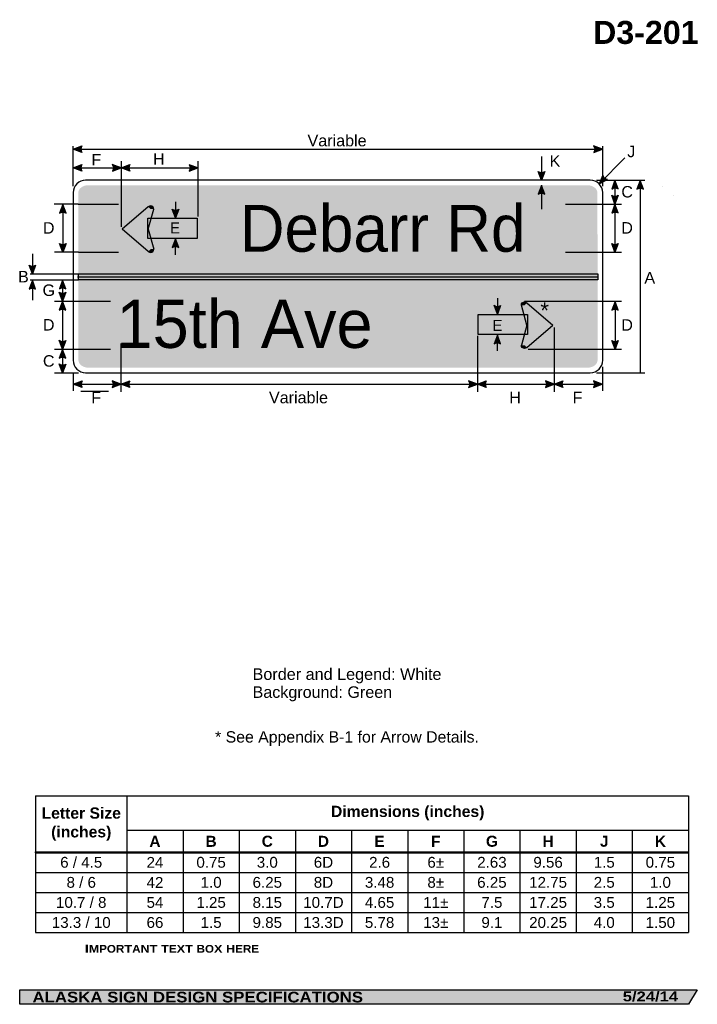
# Model space of a CAD drawing. Header units: feet. Extents: x 7 to 92, y 0 to 123.
import ezdxf
from ezdxf.enums import TextEntityAlignment as Align

# ---------------------------------------------------------------- set-up
doc = ezdxf.new("R2010")
doc.units = ezdxf.units.FT
doc.header["$MEASUREMENT"] = 0
doc.layers.add('Sign', color=7, linetype='Continuous')
doc.styles.add('ARIAL', font='arial.ttf')
doc.styles.add('ARIAL B', font='arialbd.ttf')
doc.styles.add('ARIAL BLACK B', font='ariblk.ttf')
doc.styles.add('ARIAL BLACK BI', font='ariblk.ttf')
doc.styles.add('FHWA SERIES D2000EX', font='txt')

# ---------------------------------------------------------------- blocks, each defined once
blk = doc.blocks.new('*T2')
at = {"color": 0, "linetype": 'ByBlock', "lineweight": -2, "transparency": 16777216}
for p, q in [((0, 0), (81.38048775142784, 0)), ((0, 0), (0, -17.038804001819)), ((11.38048775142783, 0), (11.38048775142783, -17.038804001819)), ((81.38048775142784, 0), (81.38048775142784, -17.038804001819)), ((11.38048775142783, -4.288804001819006), (81.38048775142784, -4.288804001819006)), ((18.38048775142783, -4.288804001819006), (18.38048775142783, -17.038804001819)), ((25.38048775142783, -4.288804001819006), (25.38048775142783, -17.038804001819)), ((32.38048775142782, -4.288804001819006), (32.38048775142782, -17.038804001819)), ((39.38048775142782, -4.288804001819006), (39.38048775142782, -17.038804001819)), ((46.38048775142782, -4.288804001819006), (46.38048775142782, -17.038804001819)), ((53.38048775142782, -4.288804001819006), (53.38048775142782, -17.038804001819)), ((60.38048775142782, -4.288804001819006), (60.38048775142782, -17.038804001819)), ((67.38048775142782, -4.288804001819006), (67.38048775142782, -17.038804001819)), ((74.38048775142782, -4.288804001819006), (74.38048775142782, -17.038804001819)), ((0, -7.038804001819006), (81.38048775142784, -7.038804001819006)), ((0, -9.538804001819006), (81.38048775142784, -9.538804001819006)), ((0, -12.03880400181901), (81.38048775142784, -12.03880400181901)), ((0, -14.538804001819), (81.38048775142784, -14.538804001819)), ((0, -17.038804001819), (81.38048775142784, -17.038804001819))]:
    blk.add_line(p, q, dxfattribs=at)
at = {"color": 18, "transparency": 16777216, "attachment_point": 5}
for s, insert, char_height, width, style in [('Dimensions (inches)', (46.38048775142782, -2.144402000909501), 1.399999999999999, 69.88, 'ARIAL B'), ('Letter Size (inches)', (5.690243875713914, -3.519402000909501), 1.399999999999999, 11.26048775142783, 'ARIAL B'), ('A', (14.88048775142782, -5.663804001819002), 1.375, 6.879999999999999, 'ARIAL B'), ('B', (21.88048775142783, -5.663804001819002), 1.375, 6.879999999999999, 'ARIAL B'), ('C', (28.88048775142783, -5.663804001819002), 1.375, 6.879999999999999, 'ARIAL B'), ('D', (35.88048775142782, -5.663804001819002), 1.375, 6.879999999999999, 'ARIAL B'), ('E', (42.88048775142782, -5.663804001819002), 1.375, 6.879999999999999, 'ARIAL B'), ('F', (49.88048775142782, -5.663804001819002), 1.375, 6.879999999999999, 'ARIAL B'), ('G', (56.88048775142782, -5.663804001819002), 1.375, 6.879999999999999, 'ARIAL B'), ('H', (63.88048775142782, -5.663804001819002), 1.375, 6.879999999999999, 'ARIAL B'), ('J', (70.88048775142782, -5.663804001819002), 1.375, 6.879999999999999, 'ARIAL B'), ('K', (77.88048775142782, -5.663804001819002), 1.375, 6.879999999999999, 'ARIAL B'), ('6 / 4.5', (5.690243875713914, -8.288804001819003), 1.35, 11.26048775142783, 'ARIAL'), ('6±', (49.88048775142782, -8.288804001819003), 1.35, 6.879999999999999, 'ARIAL'), ('24', (14.88048775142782, -8.288804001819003), 1.35, 6.879999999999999, 'ARIAL'), ('0.75', (21.88048775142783, -8.288804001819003), 1.35, 6.879999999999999, 'ARIAL'), ('3.0', (28.88048775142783, -8.288804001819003), 1.35, 6.879999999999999, 'ARIAL'), ('6D', (35.88048775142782, -8.288804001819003), 1.35, 6.879999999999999, 'ARIAL'), ('2.6', (42.88048775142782, -8.288804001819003), 1.35, 6.879999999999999, 'ARIAL'), ('2.63', (56.88048775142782, -8.288804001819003), 1.35, 6.879999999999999, 'ARIAL'), ('9.56', (63.88048775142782, -8.288804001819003), 1.35, 6.879999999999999, 'ARIAL'), ('1.5', (70.88048775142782, -8.288804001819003), 1.35, 6.879999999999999, 'ARIAL'), ('0.75', (77.88048775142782, -8.288804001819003), 1.35, 6.879999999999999, 'ARIAL'), ('8±', (49.88048775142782, -10.788804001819), 1.35, 6.879999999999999, 'ARIAL'), ('8 / 6', (5.690243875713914, -10.788804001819), 1.35, 11.26048775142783, 'ARIAL'), ('42', (14.88048775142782, -10.788804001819), 1.35, 6.879999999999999, 'ARIAL'), ('1.0', (21.88048775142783, -10.788804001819), 1.35, 6.879999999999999, 'ARIAL'), ('6.25', (28.88048775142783, -10.788804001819), 1.35, 6.879999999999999, 'ARIAL'), ('8D', (35.88048775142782, -10.788804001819), 1.35, 6.879999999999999, 'ARIAL'), ('3.48', (42.88048775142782, -10.788804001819), 1.35, 6.879999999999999, 'ARIAL'), ('6.25', (56.88048775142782, -10.788804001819), 1.35, 6.879999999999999, 'ARIAL'), ('12.75', (63.88048775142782, -10.788804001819), 1.35, 6.879999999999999, 'ARIAL'), ('2.5', (70.88048775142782, -10.788804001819), 1.35, 6.879999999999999, 'ARIAL'), ('1.0', (77.88048775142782, -10.788804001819), 1.35, 6.879999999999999, 'ARIAL'), ('10.7 / 8', (5.690243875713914, -13.28880400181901), 1.35, 11.26048775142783, 'ARIAL'), ('54', (14.88048775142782, -13.28880400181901), 1.35, 6.879999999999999, 'ARIAL'), ('1.25', (21.88048775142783, -13.28880400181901), 1.35, 6.879999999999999, 'ARIAL'), ('8.15', (28.88048775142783, -13.28880400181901), 1.35, 6.879999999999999, 'ARIAL'), ('10.7D', (35.88048775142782, -13.28880400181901), 1.35, 6.879999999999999, 'ARIAL'), ('4.65', (42.88048775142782, -13.28880400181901), 1.35, 6.879999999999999, 'ARIAL'), ('11±', (49.88048775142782, -13.28880400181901), 1.35, 6.879999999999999, 'ARIAL'), ('7.5', (56.88048775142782, -13.28880400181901), 1.35, 6.879999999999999, 'ARIAL'), ('17.25', (63.88048775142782, -13.28880400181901), 1.35, 6.879999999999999, 'ARIAL'), ('3.5', (70.88048775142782, -13.28880400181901), 1.35, 6.879999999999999, 'ARIAL'), ('1.25', (77.88048775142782, -13.28880400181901), 1.35, 6.879999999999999, 'ARIAL'), ('13.3 / 10', (5.690243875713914, -15.788804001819), 1.35, 11.26048775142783, 'ARIAL'), ('66', (14.88048775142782, -15.788804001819), 1.35, 6.879999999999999, 'ARIAL'), ('1.5', (21.88048775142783, -15.788804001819), 1.35, 6.879999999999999, 'ARIAL'), ('9.85', (28.88048775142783, -15.788804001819), 1.35, 6.879999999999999, 'ARIAL'), ('13.3D', (35.88048775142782, -15.788804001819), 1.35, 6.879999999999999, 'ARIAL'), ('5.78', (42.88048775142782, -15.788804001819), 1.35, 6.879999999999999, 'ARIAL'), ('13±', (49.88048775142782, -15.788804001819), 1.35, 6.879999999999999, 'ARIAL'), ('9.1', (56.88048775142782, -15.788804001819), 1.35, 6.879999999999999, 'ARIAL'), ('20.25', (63.88048775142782, -15.788804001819), 1.35, 6.879999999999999, 'ARIAL'), ('4.0', (70.88048775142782, -15.788804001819), 1.35, 6.879999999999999, 'ARIAL'), ('1.50', (77.88048775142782, -15.788804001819), 1.35, 6.879999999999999, 'ARIAL')]:
    blk.add_mtext(s, dxfattribs=dict(at, insert=insert, char_height=char_height, width=width, style=style))

msp = doc.modelspace()

# ---------------------------------------------------------------- hatches: boundary and pattern name
h = msp.add_hatch(color=256)
h.dxf.hatch_style = 1
edge = h.paths.add_edge_path()
edge.add_line((15.1339016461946, 106.5079067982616), (14.04537985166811, 106.9193714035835))
edge.add_line((14.04537985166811, 106.9193714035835), (15.14393417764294, 107.3258179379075))
edge.add_arc((15.7408656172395, 106.9094788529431), 0.7277811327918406, 145.1055563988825, 213.4889293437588)
h = msp.add_hatch(color=256)
h.dxf.hatch_style = 1
edge = h.paths.add_edge_path()
edge.add_line((78.93283787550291, 106.5079067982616), (80.0213596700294, 106.9193714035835))
edge.add_line((80.0213596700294, 106.9193714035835), (78.92280534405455, 107.3258179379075))
edge.add_arc((78.325873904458, 106.9094788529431), 0.7277811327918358, -33.48892934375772, 34.89444360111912, ccw=False)
h = msp.add_hatch(color=256)
h.dxf.hatch_style = 1
edge = h.paths.add_edge_path()
edge.add_line((15.1339016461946, 104.174573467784), (14.04537985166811, 104.5860380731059))
edge.add_line((14.04537985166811, 104.5860380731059), (15.14393417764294, 104.9924846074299))
edge.add_arc((15.74086561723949, 104.5761455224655), 0.7277811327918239, 145.1055563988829, 213.4889293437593)
h = msp.add_hatch(color=256)
h.dxf.hatch_style = 1
edge = h.paths.add_edge_path()
edge.add_line((18.93148370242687, 104.174573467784), (20.02000549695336, 104.5860380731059))
edge.add_line((20.02000549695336, 104.5860380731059), (18.92145117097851, 104.9924846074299))
edge.add_arc((18.32451973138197, 104.5761455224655), 0.7277811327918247, -33.488929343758, 34.89444360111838, ccw=False)
h = msp.add_hatch(color=256)
h.dxf.hatch_style = 1
edge = h.paths.add_edge_path()
edge.add_line((21.11113145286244, 104.1745734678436), (20.02260965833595, 104.5860380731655))
edge.add_line((20.02260965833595, 104.5860380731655), (21.12116398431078, 104.9924846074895))
edge.add_arc((21.71809542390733, 104.5761455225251), 0.7277811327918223, 145.1055563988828, 213.4889293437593)
h = msp.add_hatch(color=256)
h.dxf.hatch_style = 1
edge = h.paths.add_edge_path()
edge.add_line((28.49334240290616, 104.1729404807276), (29.58186419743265, 104.5844050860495))
edge.add_line((29.58186419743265, 104.5844050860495), (28.48330987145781, 104.9908516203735))
edge.add_arc((27.88637843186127, 104.5745125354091), 0.7277811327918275, -33.488929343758, 34.89444360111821, ccw=False)
h = msp.add_hatch(color=256)
h.dxf.hatch_style = 1
edge = h.paths.add_edge_path()
edge.add_line((72.82362197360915, 104.144820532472), (72.41324437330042, 103.0558884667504))
edge.add_line((72.41324437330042, 103.0558884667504), (72.00570122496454, 104.1540364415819))
edge.add_arc((72.42144411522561, 104.7513832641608), 0.7277811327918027, 235.1627615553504, 303.5461345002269)
h = msp.add_hatch(color=256)
h.dxf.hatch_style = 1
edge = h.paths.add_edge_path()
edge.add_line((80.06564063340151, 103.690243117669), (79.61510961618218, 102.6173010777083))
edge.add_line((79.61510961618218, 102.6173010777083), (80.66598961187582, 103.1346709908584))
edge.add_arc((80.7746925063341, 103.8542882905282), 0.7277811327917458, 193.0266678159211, 261.41004076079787, ccw=False)
at = {"true_color": 0xffffff}
h = msp.add_hatch(color=7, dxfattribs=at)
h.dxf.hatch_style = 1
edge = h.paths.add_edge_path()
edge.add_line((72.82362197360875, 101.3204719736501), (72.4132443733, 102.4094040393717))
edge.add_line((72.4132443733, 102.4094040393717), (72.00570122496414, 101.3112560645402))
edge.add_arc((72.42144411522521, 100.7139092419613), 0.7277811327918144, 56.453865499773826, 124.83723844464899, ccw=False)
h = msp.add_hatch(color=256)
h.dxf.hatch_style = 1
edge = h.paths.add_edge_path()
edge.add_line((81.9870074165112, 101.9669564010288), (81.57662981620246, 103.0558884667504))
edge.add_line((81.57662981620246, 103.0558884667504), (81.16908666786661, 101.9577404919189))
edge.add_arc((81.58482955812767, 101.36039366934), 0.727781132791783, 56.453865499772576, 124.83723844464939, ccw=False)
h = msp.add_hatch(color=256)
h.dxf.hatch_style = 1
edge = h.paths.add_edge_path()
edge.add_line((85.12569232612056, 101.9304980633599), (84.71531472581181, 103.0194301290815))
edge.add_line((84.71531472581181, 103.0194301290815), (84.30777157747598, 101.92128215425))
edge.add_arc((84.72351446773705, 101.3239353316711), 0.7277811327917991, 56.45386549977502, 124.8372384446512, ccw=False)
h = msp.add_hatch(color=256)
h.dxf.hatch_style = 1
edge = h.paths.add_edge_path()
edge.add_line((81.9870074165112, 101.170816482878), (81.57662981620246, 100.0818844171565))
edge.add_line((81.57662981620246, 100.0818844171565), (81.16908666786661, 101.180032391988))
edge.add_arc((81.58482955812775, 101.7773792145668), 0.7277811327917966, 235.1627615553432, 303.5461345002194)
h = msp.add_hatch(color=256)
h.dxf.hatch_style = 1
edge = h.paths.add_edge_path()
edge.add_line((13.16215072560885, 98.95133139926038), (12.7517731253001, 100.0402634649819))
edge.add_line((12.7517731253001, 100.0402634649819), (12.34422997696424, 98.94211549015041))
edge.add_arc((12.75997286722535, 98.34476866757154), 0.7277811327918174, 56.453865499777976, 124.83723844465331, ccw=False)
h = msp.add_hatch(color=7, dxfattribs=at)
h.dxf.hatch_style = 1
edge = h.paths.add_edge_path()
edge.add_line((27.20390649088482, 99.43479926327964), (26.79352889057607, 98.34586719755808))
edge.add_line((26.79352889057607, 98.34586719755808), (26.38598574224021, 99.44401517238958))
edge.add_arc((26.80172863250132, 100.0413619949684), 0.7277811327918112, 235.1627615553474, 303.5461345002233)
h = msp.add_hatch(color=256)
h.dxf.hatch_style = 1
edge = h.paths.add_edge_path()
edge.add_line((81.9870074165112, 98.96695640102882), (81.57662981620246, 100.0558884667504))
edge.add_line((81.57662981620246, 100.0558884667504), (81.16908666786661, 98.95774049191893))
edge.add_arc((81.58482955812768, 98.36039366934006), 0.727781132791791, 56.45386549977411, 124.8372384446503, ccw=False)
h = msp.add_hatch(color=7, dxfattribs=at)
h.dxf.hatch_style = 1
edge = h.paths.add_edge_path()
edge.add_line((27.20393249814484, 94.65802252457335), (26.79355489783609, 95.7469545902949))
edge.add_line((26.79355489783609, 95.7469545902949), (26.38601174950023, 94.64880661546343))
edge.add_arc((26.80175463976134, 94.05145979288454), 0.7277811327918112, 56.453865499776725, 124.8372384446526, ccw=False)
h = msp.add_hatch(color=256)
h.dxf.hatch_style = 1
edge = h.paths.add_edge_path()
edge.add_line((13.16215072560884, 95.17342065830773), (12.7517731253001, 94.08448859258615))
edge.add_line((12.7517731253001, 94.08448859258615), (12.34422997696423, 95.18263656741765))
edge.add_arc((12.75997286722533, 95.77998338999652), 0.7277811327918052, 235.1627615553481, 303.5461345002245)
h = msp.add_hatch(color=256)
h.dxf.hatch_style = 1
edge = h.paths.add_edge_path()
edge.add_line((81.9870074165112, 95.17342065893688), (81.57662981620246, 94.08448859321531))
edge.add_line((81.57662981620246, 94.08448859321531), (81.16908666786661, 95.18263656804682))
edge.add_arc((81.5848295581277, 95.77998339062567), 0.7277811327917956, 235.1627615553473, 303.5461345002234)
h = msp.add_hatch(color=256)
h.dxf.hatch_style = 1
edge = h.paths.add_edge_path()
edge.add_line((9.3666331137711, 92.45882429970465), (8.956255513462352, 91.36989223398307))
edge.add_line((8.956255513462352, 91.36989223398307), (8.54871236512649, 92.46804020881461))
edge.add_arc((8.964455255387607, 93.06538703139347), 0.7277811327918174, 235.1627615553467, 303.5461345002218)
h = msp.add_hatch(color=256)
h.dxf.hatch_style = 1
edge = h.paths.add_edge_path()
edge.add_line((9.366633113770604, 89.49195640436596), (8.956255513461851, 90.58088847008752))
edge.add_line((8.956255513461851, 90.58088847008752), (8.548712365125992, 89.48274049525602))
edge.add_arc((8.964455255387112, 88.88539367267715), 0.7277811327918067, 56.45386549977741, 124.83723844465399, ccw=False)
h = msp.add_hatch(color=256)
h.dxf.hatch_style = 1
edge = h.paths.add_edge_path()
edge.add_line((13.13692710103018, 89.50486363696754), (12.72654950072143, 90.59379570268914))
edge.add_line((12.72654950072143, 90.59379570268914), (12.31900635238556, 89.49564772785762))
edge.add_arc((12.73474924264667, 88.89830090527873), 0.7277811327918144, 56.4538654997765, 124.837238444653, ccw=False)
h = msp.add_hatch(color=256)
h.dxf.hatch_style = 1
edge = h.paths.add_edge_path()
edge.add_line((13.12911460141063, 89.08372372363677), (12.71873700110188, 87.99479165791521))
edge.add_line((12.71873700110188, 87.99479165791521), (12.31119385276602, 89.09293963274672))
edge.add_arc((12.72693674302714, 89.69028645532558), 0.7277811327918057, 235.1627615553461, 303.5461345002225)
h = msp.add_hatch(color=256)
h.dxf.hatch_style = 1
edge = h.paths.add_edge_path()
edge.add_line((13.12911460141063, 86.8721517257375), (12.71873700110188, 87.96108379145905))
edge.add_line((12.71873700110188, 87.96108379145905), (12.31119385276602, 86.86293581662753))
edge.add_arc((12.72693674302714, 86.26558899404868), 0.7277811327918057, 56.45386549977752, 124.8372384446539, ccw=False)
h = msp.add_hatch(color=7, dxfattribs=at)
h.dxf.hatch_style = 1
edge = h.paths.add_edge_path()
edge.add_line((67.32872527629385, 87.45042785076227), (66.9183476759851, 86.36149578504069))
edge.add_line((66.9183476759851, 86.36149578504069), (66.51080452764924, 87.45964375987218))
edge.add_arc((66.92654741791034, 88.05699058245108), 0.7277811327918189, 235.1627615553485, 303.5461345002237)
h = msp.add_hatch(color=256)
h.dxf.hatch_style = 1
edge = h.paths.add_edge_path()
edge.add_line((81.99288306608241, 86.8565267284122), (81.58250546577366, 87.94545879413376))
edge.add_line((81.58250546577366, 87.94545879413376), (81.1749623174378, 86.84731081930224))
edge.add_arc((81.59070520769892, 86.2499639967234), 0.7277811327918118, 56.453865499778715, 124.8372384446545, ccw=False)
h = msp.add_hatch(color=7, dxfattribs=at)
h.dxf.hatch_style = 1
edge = h.paths.add_edge_path()
edge.add_line((67.3287512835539, 82.65281777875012), (66.91837368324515, 83.74174984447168))
edge.add_line((66.91837368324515, 83.74174984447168), (66.51083053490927, 82.64360186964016))
edge.add_arc((66.92657342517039, 82.0462550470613), 0.7277811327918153, 56.453865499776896, 124.837238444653, ccw=False)
h = msp.add_hatch(color=256)
h.dxf.hatch_style = 1
edge = h.paths.add_edge_path()
edge.add_line((13.12911460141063, 83.08642849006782), (12.71873700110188, 81.99749642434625))
edge.add_line((12.71873700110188, 81.99749642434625), (12.31119385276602, 83.09564439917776))
edge.add_arc((12.72693674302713, 83.69299122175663), 0.7277811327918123, 235.1627615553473, 303.546134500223)
h = msp.add_hatch(color=256)
h.dxf.hatch_style = 1
edge = h.paths.add_edge_path()
edge.add_line((81.99288306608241, 83.0655951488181), (81.58250546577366, 81.97666308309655))
edge.add_line((81.58250546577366, 81.97666308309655), (81.1749623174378, 83.07481105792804))
edge.add_arc((81.59070520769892, 83.67215788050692), 0.7277811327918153, 235.162761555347, 303.5461345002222)
h = msp.add_hatch(color=256)
h.dxf.hatch_style = 1
edge = h.paths.add_edge_path()
edge.add_line((13.12911460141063, 80.8825684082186), (12.71873700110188, 81.97150047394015))
edge.add_line((12.71873700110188, 81.97150047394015), (12.31119385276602, 80.87335249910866))
edge.add_arc((12.72693674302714, 80.2760056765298), 0.7277811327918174, 56.4538654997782, 124.83723844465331, ccw=False)
h = msp.add_hatch(color=256)
h.dxf.hatch_style = 1
edge = h.paths.add_edge_path()
edge.add_line((13.12912760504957, 80.14482053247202), (12.71875000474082, 79.05588846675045))
edge.add_line((12.71875000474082, 79.05588846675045), (12.31120685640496, 80.15403644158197))
edge.add_arc((12.72694974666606, 80.75138326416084), 0.7277811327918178, 235.1627615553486, 303.5461345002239)
h = msp.add_hatch(color=256)
h.dxf.hatch_style = 1
edge = h.paths.add_edge_path()
edge.add_line((15.15006303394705, 77.21353538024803), (14.06154123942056, 77.6249999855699))
edge.add_line((14.06154123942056, 77.6249999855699), (15.16009556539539, 78.0314465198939))
edge.add_arc((15.75702700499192, 77.61510743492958), 0.7277811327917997, 145.1055563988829, 213.4889293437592)
h = msp.add_hatch(color=256)
h.dxf.hatch_style = 1
edge = h.paths.add_edge_path()
edge.add_line((18.90887407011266, 77.2135223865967), (19.99739586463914, 77.62498699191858))
edge.add_line((19.99739586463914, 77.62498699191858), (18.8988415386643, 78.03143352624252))
edge.add_arc((18.3019100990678, 77.61509444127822), 0.7277811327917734, -33.48892934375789, 34.894443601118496, ccw=False)
h = msp.add_hatch(color=256)
h.dxf.hatch_style = 1
edge = h.paths.add_edge_path()
edge.add_line((21.08852184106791, 77.2135223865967), (20.00000004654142, 77.62498699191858))
edge.add_line((20.00000004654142, 77.62498699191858), (21.09855437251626, 78.03143352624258))
edge.add_arc((21.6954858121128, 77.61509444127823), 0.7277811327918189, 145.1055563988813, 213.4889293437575)
h = msp.add_hatch(color=256)
h.dxf.hatch_style = 1
edge = h.paths.add_edge_path()
edge.add_line((63.34075664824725, 77.2135223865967), (64.42927844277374, 77.62498699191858))
edge.add_line((64.42927844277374, 77.62498699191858), (63.33072411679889, 78.03143352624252))
edge.add_arc((62.73379267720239, 77.61509444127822), 0.7277811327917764, -33.48892934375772, 34.894443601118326, ccw=False)
h = msp.add_hatch(color=256)
h.dxf.hatch_style = 1
edge = h.paths.add_edge_path()
edge.add_line((65.5260218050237, 77.21352239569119), (64.4375000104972, 77.62498700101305))
edge.add_line((64.4375000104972, 77.62498700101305), (65.53605433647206, 78.03143353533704))
edge.add_arc((66.13298577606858, 77.61509445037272), 0.7277811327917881, 145.1055563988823, 213.488929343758)
h = msp.add_hatch(color=256)
h.dxf.hatch_style = 1
edge = h.paths.add_edge_path()
edge.add_line((72.90887403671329, 77.21352239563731), (73.99739583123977, 77.62498700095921))
edge.add_line((73.99739583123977, 77.62498700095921), (72.89884150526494, 78.03143353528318))
edge.add_arc((72.3019100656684, 77.61509445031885), 0.7277811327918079, -33.488929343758, 34.894443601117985, ccw=False)
h = msp.add_hatch(color=256)
h.dxf.hatch_style = 1
edge = h.paths.add_edge_path()
edge.add_line((75.0860218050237, 77.21352239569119), (73.99750001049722, 77.62498700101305))
edge.add_line((73.99750001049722, 77.62498700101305), (75.09605433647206, 78.03143353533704))
edge.add_arc((75.69298577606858, 77.61509445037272), 0.7277811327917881, 145.1055563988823, 213.488929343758)
h = msp.add_hatch(color=256)
h.dxf.hatch_style = 1
edge = h.paths.add_edge_path()
edge.add_line((78.90887403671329, 77.21352239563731), (79.99739583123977, 77.62498700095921))
edge.add_line((79.99739583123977, 77.62498700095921), (78.89884150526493, 78.03143353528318))
edge.add_arc((78.30191006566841, 77.61509445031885), 0.7277811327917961, -33.488929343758, 34.89444360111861, ccw=False)
at = {"layer": 'Sign', "true_color": 0x00773b}
h = msp.add_hatch(color=116, dxfattribs=at)
edge = h.paths.add_edge_path(flags=0)
edge.add_spline(control_points=[(15.92165908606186, 102.4258884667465), (15.92165908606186, 102.4258884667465), (78.14804146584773, 102.4258884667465), (78.14804146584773, 102.4258884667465), (78.83637619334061, 102.4258884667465), (79.39561812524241, 101.9923793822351), (79.39611261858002, 101.4584177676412), (79.39611261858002, 101.4584177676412), (79.41537985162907, 80.65335916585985), (79.41537985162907, 80.65335916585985), (79.41587434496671, 80.11939755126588), (78.85743534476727, 79.68588846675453), (78.1691006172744, 79.68588846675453), (78.1691006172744, 79.68588846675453), (15.94271823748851, 79.68588846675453), (15.94271823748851, 79.68588846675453), (15.25438350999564, 79.68588846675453), (14.69514157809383, 80.11939755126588), (14.6946470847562, 80.65335916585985), (14.6946470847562, 80.65335916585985), (14.67537985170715, 101.4584177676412), (14.67537985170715, 101.4584177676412), (14.67488535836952, 101.9923793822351), (15.23332435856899, 102.4258884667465), (15.92165908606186, 102.4258884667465)], knot_values=[0, 0, 0, 0, 1, 1, 1, 2, 2, 2, 3, 3, 3, 4, 4, 4, 5, 5, 5, 6, 6, 6, 7, 7, 7, 8, 8, 8, 8], degree=3, periodic=0)
at = {"layer": 'Sign', "true_color": 0xffffff}
for points in [[(23.40011318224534, 99.75815539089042), (20.55091948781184, 97.28048000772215), (23.38335321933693, 96.88266825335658), (24.14305091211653, 99.43736561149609)], [(24.14278903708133, 99.45925606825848), (24.05702516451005, 99.41074573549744), (24.12367220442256, 99.36439742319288), (24.14462215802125, 99.43925737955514)], [(23.34160289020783, 98.3036694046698), (29.49985996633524, 98.3036694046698), (29.49985996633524, 95.80379595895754), (23.34160289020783, 95.80379595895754)], [(20.05691103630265, 96.95725795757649), (20.50105005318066, 96.58106640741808), (23.34500626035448, 96.95401492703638), (20.48010009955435, 97.30534324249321)], [(20.45638282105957, 96.71186864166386), (23.43965622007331, 94.17798072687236), (24.14409841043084, 94.46498893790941), (23.09843384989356, 97.842605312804)], [(69.86462309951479, 87.47921533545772), (69.95038697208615, 87.43070500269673), (69.88373993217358, 87.38435669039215), (69.86278997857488, 87.45921664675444)], [(70.6072989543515, 87.77811465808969), (73.4564926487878, 85.30043927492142), (70.62405891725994, 84.90262752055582), (69.8643612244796, 87.45732487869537)], [(64.50755217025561, 86.32362867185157), (70.66580924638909, 86.32362867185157), (70.66580924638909, 83.82375522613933), (64.50755217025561, 83.82375522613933)], [(73.55102931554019, 84.7318279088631), (70.56775591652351, 82.19793999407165), (69.86331372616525, 82.4849482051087), (70.9089782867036, 85.86256458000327)], [(73.9505011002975, 84.97721722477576), (73.50636208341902, 84.60102567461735), (70.66240587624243, 84.97397419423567), (73.52731203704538, 85.3253025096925)]]:
    msp.add_hatch(color=7, dxfattribs=at).paths.add_polyline_path(points, flags=0)
h = msp.add_hatch(color=7, dxfattribs=at)
edge = h.paths.add_edge_path(flags=0)
edge.add_spline(control_points=[(24.09410832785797, 99.44489696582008), (24.09410832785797, 99.67400126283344), (23.91387102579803, 99.86000488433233), (23.69186921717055, 99.86000488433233), (23.58086831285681, 99.86000488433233), (23.48593270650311, 99.81942319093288), (23.40744321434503, 99.73842258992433), (23.40744321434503, 99.73842258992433), (23.69186921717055, 99.44489696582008), (23.69186921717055, 99.44489696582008), (23.69186921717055, 99.44489696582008), (24.09410832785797, 99.44489696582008), (24.09410832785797, 99.44489696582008)], knot_values=[0, 0, 0, 0, 1, 1, 1, 2, 2, 2, 3, 3, 3, 4, 4, 4, 4], degree=3, periodic=0)
h = msp.add_hatch(color=7, dxfattribs=at)
edge = h.paths.add_edge_path(flags=0)
edge.add_spline(control_points=[(23.40744321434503, 94.17007631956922), (23.56442219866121, 94.00807511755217), (23.8193162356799, 94.00807511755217), (23.97629521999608, 94.17007631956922), (24.05478471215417, 94.25107692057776), (24.09410832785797, 94.34904979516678), (24.09410832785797, 94.46360194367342), (24.09410832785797, 94.46360194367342), (23.69186921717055, 94.46360194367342), (23.69186921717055, 94.46360194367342), (23.69186921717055, 94.46360194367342), (23.40744321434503, 94.17007631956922), (23.40744321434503, 94.17007631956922)], knot_values=[0, 0, 0, 0, 1, 1, 1, 2, 2, 2, 3, 3, 3, 4, 4, 4, 4], degree=3, periodic=0)
msp.add_hatch(color=7, dxfattribs=at).paths.add_polyline_path([(14.68763022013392, 91.36989223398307), (79.44043834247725, 91.36989223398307), (79.44043834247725, 90.61729223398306), (14.6876302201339, 90.61728806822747)])
h = msp.add_hatch(color=7, dxfattribs=at)
edge = h.paths.add_edge_path(flags=0)
edge.add_spline(control_points=[(69.9133038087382, 87.46485623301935), (69.9133038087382, 87.69396053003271), (70.09354111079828, 87.87996415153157), (70.31554291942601, 87.87996415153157), (70.42654382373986, 87.87996415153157), (70.52147943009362, 87.83938245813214), (70.59996892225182, 87.75838185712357), (70.59996892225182, 87.75838185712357), (70.31554291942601, 87.46485623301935), (70.31554291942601, 87.46485623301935), (70.31554291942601, 87.46485623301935), (69.9133038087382, 87.46485623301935), (69.9133038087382, 87.46485623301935)], knot_values=[0, 0, 0, 0, 1, 1, 1, 2, 2, 2, 3, 3, 3, 4, 4, 4, 4], degree=3, periodic=0)
h = msp.add_hatch(color=7, dxfattribs=at)
edge = h.paths.add_edge_path(flags=0)
edge.add_spline(control_points=[(70.59996892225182, 82.19003558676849), (70.44298993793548, 82.02803438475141), (70.18809590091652, 82.02803438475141), (70.03111691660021, 82.19003558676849), (69.95262742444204, 82.27103618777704), (69.9133038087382, 82.36900906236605), (69.9133038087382, 82.48356121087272), (69.9133038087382, 82.48356121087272), (70.31554291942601, 82.48356121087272), (70.31554291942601, 82.48356121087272), (70.31554291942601, 82.48356121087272), (70.59996892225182, 82.19003558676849), (70.59996892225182, 82.19003558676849)], knot_values=[0, 0, 0, 0, 1, 1, 1, 2, 2, 2, 3, 3, 3, 4, 4, 4, 4], degree=3, periodic=0)
at = {"layer": 'Sign', "true_color": 0x000000}
msp.add_hatch(color=18, dxfattribs=at).paths.add_polyline_path([(7.399373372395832, 2.133735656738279), (91.84195454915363, 2.133735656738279), (90.75006357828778, 0.3343149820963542), (7.402168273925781, 0.3343149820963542)], flags=0)

# ---------------------------------------------------------------- linework, layer by layer
for p, q in [((9.359370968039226, 26.31350259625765), (90.73985871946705, 26.31350259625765)), ((9.359370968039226, 19.34376795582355), (90.73985871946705, 19.34376795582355)), ((9.359370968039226, 19.20562923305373), (9.359370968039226, 19.34376795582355)), ((9.359370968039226, 19.20562923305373), (90.73985871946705, 19.20562923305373))]:
    msp.add_line(p, q)
for points in [[(15.1339016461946, 106.5079067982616), (14.04537985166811, 106.9193714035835), (15.14393417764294, 107.3258179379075, 0.307560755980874), (15.1339016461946, 106.5079067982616, 4.141293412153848)], [(78.93283787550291, 106.5079067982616), (80.0213596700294, 106.9193714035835), (78.92280534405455, 107.3258179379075, -0.307560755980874), (78.93283787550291, 106.5079067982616, -4.141293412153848)], [(15.1339016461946, 104.174573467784), (14.04537985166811, 104.5860380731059), (15.14393417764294, 104.9924846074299, 0.307560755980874), (15.1339016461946, 104.174573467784, 4.141293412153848)], [(18.93148370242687, 104.174573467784), (20.02000549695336, 104.5860380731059), (18.92145117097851, 104.9924846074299, -0.307560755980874), (18.93148370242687, 104.174573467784, -4.141293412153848)], [(21.11113145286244, 104.1745734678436), (20.02260965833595, 104.5860380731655), (21.12116398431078, 104.9924846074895, 0.307560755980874), (21.11113145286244, 104.1745734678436, 4.141293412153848)], [(28.49334240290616, 104.1729404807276), (29.58186419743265, 104.5844050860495), (28.48330987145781, 104.9908516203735, -0.307560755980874), (28.49334240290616, 104.1729404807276, -4.141293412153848)], [(72.82362197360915, 104.144820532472), (72.41324437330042, 103.0558884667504), (72.00570122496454, 104.1540364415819, 0.307560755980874), (72.82362197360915, 104.144820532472, 4.141293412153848)], [(80.06564063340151, 103.690243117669), (79.61510961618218, 102.6173010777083), (80.66598961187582, 103.1346709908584, -0.307560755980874), (80.06564063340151, 103.690243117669, -4.141293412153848)], [(81.9870074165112, 101.9669564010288), (81.57662981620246, 103.0558884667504), (81.16908666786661, 101.9577404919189, -0.307560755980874), (81.9870074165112, 101.9669564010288, -4.141293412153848)], [(85.12569232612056, 101.9304980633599), (84.71531472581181, 103.0194301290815), (84.30777157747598, 101.92128215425, -0.307560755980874), (85.12569232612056, 101.9304980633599, -4.141293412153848)], [(81.9870074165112, 101.170816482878), (81.57662981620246, 100.0818844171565), (81.16908666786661, 101.180032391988, 0.307560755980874), (81.9870074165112, 101.170816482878, 4.141293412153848)], [(13.16215072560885, 98.95133139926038), (12.7517731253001, 100.0402634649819), (12.34422997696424, 98.94211549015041, -0.307560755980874), (13.16215072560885, 98.95133139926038, -4.141293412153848)], [(81.9870074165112, 98.96695640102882), (81.57662981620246, 100.0558884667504), (81.16908666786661, 98.95774049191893, -0.307560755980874), (81.9870074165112, 98.96695640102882, -4.141293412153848)], [(13.16215072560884, 95.17342065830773), (12.7517731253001, 94.08448859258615), (12.34422997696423, 95.18263656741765, 0.307560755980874), (13.16215072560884, 95.17342065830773, 4.141293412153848)], [(81.9870074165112, 95.17342065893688), (81.57662981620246, 94.08448859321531), (81.16908666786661, 95.18263656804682, 0.307560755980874), (81.9870074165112, 95.17342065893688, 4.141293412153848)], [(9.3666331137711, 92.45882429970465), (8.956255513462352, 91.36989223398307), (8.54871236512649, 92.46804020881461, 0.307560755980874), (9.3666331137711, 92.45882429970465, 4.141293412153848)], [(9.366633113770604, 89.49195640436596), (8.956255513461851, 90.58088847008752), (8.548712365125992, 89.48274049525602, -0.307560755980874), (9.366633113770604, 89.49195640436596, -4.141293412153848)], [(13.13692710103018, 89.50486363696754), (12.72654950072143, 90.59379570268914), (12.31900635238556, 89.49564772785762, -0.307560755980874), (13.13692710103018, 89.50486363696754, -4.141293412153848)], [(13.12911460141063, 89.08372372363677), (12.71873700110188, 87.99479165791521), (12.31119385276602, 89.09293963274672, 0.307560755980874), (13.12911460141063, 89.08372372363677, 4.141293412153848)], [(13.12911460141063, 86.8721517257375), (12.71873700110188, 87.96108379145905), (12.31119385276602, 86.86293581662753, -0.307560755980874), (13.12911460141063, 86.8721517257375, -4.141293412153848)], [(81.99288306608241, 86.8565267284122), (81.58250546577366, 87.94545879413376), (81.1749623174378, 86.84731081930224, -0.307560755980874), (81.99288306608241, 86.8565267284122, -4.141293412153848)], [(13.12911460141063, 83.08642849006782), (12.71873700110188, 81.99749642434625), (12.31119385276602, 83.09564439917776, 0.307560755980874), (13.12911460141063, 83.08642849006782, 4.141293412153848)], [(81.99288306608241, 83.0655951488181), (81.58250546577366, 81.97666308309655), (81.1749623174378, 83.07481105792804, 0.307560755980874), (81.99288306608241, 83.0655951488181, 4.141293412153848)], [(13.12911460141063, 80.8825684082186), (12.71873700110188, 81.97150047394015), (12.31119385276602, 80.87335249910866, -0.307560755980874), (13.12911460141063, 80.8825684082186, -4.141293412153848)], [(13.12912760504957, 80.14482053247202), (12.71875000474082, 79.05588846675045), (12.31120685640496, 80.15403644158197, 0.307560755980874), (13.12912760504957, 80.14482053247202, 4.141293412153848)], [(15.15006303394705, 77.21353538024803), (14.06154123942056, 77.6249999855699), (15.16009556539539, 78.0314465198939, 0.307560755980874), (15.15006303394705, 77.21353538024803, 4.141293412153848)], [(18.90887407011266, 77.2135223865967), (19.99739586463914, 77.62498699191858), (18.8988415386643, 78.03143352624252, -0.307560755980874), (18.90887407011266, 77.2135223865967, -4.141293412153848)], [(21.08852184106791, 77.2135223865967), (20.00000004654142, 77.62498699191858), (21.09855437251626, 78.03143352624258, 0.307560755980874), (21.08852184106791, 77.2135223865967, 4.141293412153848)], [(63.34075664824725, 77.2135223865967), (64.42927844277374, 77.62498699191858), (63.33072411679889, 78.03143352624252, -0.307560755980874), (63.34075664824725, 77.2135223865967, -4.141293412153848)], [(65.5260218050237, 77.21352239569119), (64.4375000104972, 77.62498700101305), (65.53605433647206, 78.03143353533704, 0.307560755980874), (65.5260218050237, 77.21352239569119, 4.141293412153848)], [(72.90887403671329, 77.21352239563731), (73.99739583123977, 77.62498700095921), (72.89884150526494, 78.03143353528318, -0.307560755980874), (72.90887403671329, 77.21352239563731, -4.141293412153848)], [(75.0860218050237, 77.21352239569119), (73.99750001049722, 77.62498700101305), (75.09605433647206, 78.03143353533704, 0.307560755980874), (75.0860218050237, 77.21352239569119, 4.141293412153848)], [(78.90887403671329, 77.21352239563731), (79.99739583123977, 77.62498700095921), (78.89884150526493, 78.03143353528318, -0.307560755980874), (78.90887403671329, 77.21352239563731, -4.141293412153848)]]:
    msp.add_lwpolyline(points, format="xyb")
at = {"color": 7, "true_color": 0xffffff}
for points in [[(72.82362197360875, 101.3204719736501), (72.4132443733, 102.4094040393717), (72.00570122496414, 101.3112560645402, -0.307560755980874), (72.82362197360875, 101.3204719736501, -4.141293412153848)], [(27.20390649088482, 99.43479926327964), (26.79352889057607, 98.34586719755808), (26.38598574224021, 99.44401517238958, 0.307560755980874), (27.20390649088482, 99.43479926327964, 4.141293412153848)], [(27.20393249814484, 94.65802252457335), (26.79355489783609, 95.7469545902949), (26.38601174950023, 94.64880661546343, -0.307560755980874), (27.20393249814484, 94.65802252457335, -4.141293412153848)], [(67.32872527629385, 87.45042785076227), (66.9183476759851, 86.36149578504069), (66.51080452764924, 87.45964375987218, 0.307560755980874), (67.32872527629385, 87.45042785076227, 4.141293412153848)], [(67.3287512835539, 82.65281777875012), (66.91837368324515, 83.74174984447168), (66.51083053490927, 82.64360186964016, -0.307560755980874), (67.3287512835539, 82.65281777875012, -4.141293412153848)]]:
    msp.add_lwpolyline(points, format="xyb", dxfattribs=at)
at = {"layer": 'Sign', "color": 18, "lineweight": -3, "true_color": 0x000000}
for p, q in [((14.0213596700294, 106.9193714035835), (80.0213596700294, 106.9193714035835)), ((14.04537985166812, 102.3045406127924), (14.04537985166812, 107.3045406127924)), ((80.04704651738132, 102.3045406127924), (80.04704651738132, 107.3045406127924)), ((72.41324437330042, 106.0031083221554), (72.41324437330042, 103.0031083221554)), ((82.82344294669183, 105.8256344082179), (79.61510961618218, 102.6173010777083)), ((14.02000549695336, 104.5860380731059), (20.02000549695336, 104.5860380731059)), ((20.02001526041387, 105.421728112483), (20.02001526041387, 102.421728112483)), ((20.02260965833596, 104.5860380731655), (29.58260965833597, 104.5860380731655)), ((29.58186419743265, 105.4230301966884), (29.58186419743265, 102.4230301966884)), ((79.28449439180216, 103.0558884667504), (85.28449439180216, 103.0558884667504)), ((81.57662981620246, 103.0818844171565), (81.57662981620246, 100.0818844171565)), ((84.71531472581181, 103.0454260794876), (84.71531472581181, 79.04542607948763)), ((14.68211166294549, 100.066259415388), (11.68341375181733, 100.066259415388)), ((12.7517731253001, 100.071467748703), (12.7517731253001, 94.07146774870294)), ((79.39435115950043, 100.0818844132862), (82.39435115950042, 100.0818844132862)), ((81.57662981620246, 100.0792802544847), (81.57662981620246, 94.07928025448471)), ((8.956255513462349, 93.86730108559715), (8.956255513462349, 91.36730108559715)), ((14.69773666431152, 94.08448859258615), (11.69903875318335, 94.08448859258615)), ((79.39907772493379, 94.08448859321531), (82.3990777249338, 94.08448859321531)), ((8.687630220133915, 91.36989223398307), (14.68763022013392, 91.36989223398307)), ((8.687630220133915, 90.61728806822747), (14.6876302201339, 90.61728806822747)), ((8.95625551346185, 90.60688442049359), (8.95625551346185, 88.10688442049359)), ((12.72654950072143, 90.6197916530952), (12.72654950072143, 87.98979165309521)), ((11.69544271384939, 87.98707974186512), (14.69518229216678, 87.98707974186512)), ((12.71873700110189, 87.99479165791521), (12.71873700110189, 81.99479165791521)), ((79.40542213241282, 87.97145474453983), (82.40542213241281, 87.97145474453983)), ((81.58250546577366, 87.97666308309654), (81.58250546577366, 81.97666308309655)), ((11.69921875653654, 81.99749642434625), (14.69921875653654, 81.99749642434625)), ((12.71875000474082, 81.99338131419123), (12.71875000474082, 78.99338131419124)), ((79.4106304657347, 81.99749642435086), (82.4106304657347, 81.99749642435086)), ((80.03662985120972, 79.80468749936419), (80.03662985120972, 76.80468749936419)), ((11.69921875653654, 79.05588846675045), (14.69921875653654, 79.05588846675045)), ((14.06154123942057, 79.00260416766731), (14.06154123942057, 76.80729166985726)), ((20.00000004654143, 79.69270833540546), (20.00000004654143, 76.69270833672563)), ((64.4375000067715, 79.6875000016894), (64.4375000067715, 76.68750000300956)), ((73.99739583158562, 79.69010416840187), (73.99739583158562, 76.69010416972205)), ((79.28449439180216, 79.05588846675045), (85.28449439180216, 79.05588846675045)), ((13.99903408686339, 77.6249999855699), (19.99903408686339, 77.6249999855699)), ((19.99739586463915, 77.62498699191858), (64.42927844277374, 77.62498699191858)), ((64.43750001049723, 77.62498700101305), (73.99750001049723, 77.62498700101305)), ((73.99739583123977, 77.62498700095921), (79.99739583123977, 77.62498700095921))]:
    msp.add_line(p, q, dxfattribs=at)
at = {"layer": 'Sign', "color": 7, "lineweight": -3, "true_color": 0xffffff}
for p, q in [((20.02001525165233, 102.4230301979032), (20.02001525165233, 97.23073600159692)), ((29.58121315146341, 102.4243322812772), (29.58121315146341, 98.54323599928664)), ((72.4132443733, 102.4353999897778), (72.4132443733, 99.43539998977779)), ((14.68147360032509, 100.0662593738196), (19.68147360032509, 100.0662593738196)), ((23.40708392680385, 99.73879337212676), (20.15538295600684, 96.95424945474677)), ((23.40467049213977, 96.95424945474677), (24.09410832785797, 99.44489696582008)), ((26.79352889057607, 100.345867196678), (26.79352889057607, 98.34586719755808)), ((75.40478080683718, 100.0812333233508), (79.40478080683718, 100.0812333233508)), ((23.40708392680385, 94.1697055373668), (20.15538295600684, 96.95424945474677)), ((23.40467049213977, 96.95424945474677), (24.09410832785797, 94.46360194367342)), ((26.79355489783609, 93.77295054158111), (26.79355489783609, 95.772950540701)), ((14.69840068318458, 94.08448855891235), (19.69840068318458, 94.08448855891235)), ((75.40022351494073, 94.08448855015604), (79.40022351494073, 94.08448855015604)), ((14.5834163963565, 90.99214935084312), (79.41674970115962, 90.99214935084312)), ((14.69319234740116, 87.9881344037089), (18.69319234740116, 87.9881344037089)), ((66.9183476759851, 88.36149578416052), (66.9183476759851, 86.36149578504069)), ((70.60274164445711, 84.974208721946), (69.9133038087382, 87.46485623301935)), ((70.29921882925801, 87.9712073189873), (79.41584851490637, 87.9712073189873)), ((70.60032820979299, 87.75875263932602), (73.85202918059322, 84.974208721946)), ((70.60274164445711, 84.974208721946), (69.9133038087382, 82.48356121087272)), ((70.60032820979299, 82.18966480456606), (73.85202918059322, 84.974208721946)), ((73.99787978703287, 84.7151110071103), (73.99787978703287, 79.68865522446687)), ((64.4366818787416, 83.65261100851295), (64.4366818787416, 79.68605105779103)), ((66.91837368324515, 81.76774579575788), (66.91837368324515, 83.76774579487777)), ((19.99918191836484, 82.69125939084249), (19.99918191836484, 79.69125939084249)), ((14.69970276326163, 81.998551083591), (18.69970276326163, 81.998551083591)), ((70.77838549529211, 81.99594691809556), (79.41064018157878, 81.99594691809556)), ((14.98417154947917, 76.7546895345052), (18.46164957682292, 76.7546895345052))]:
    msp.add_line(p, q, dxfattribs=at)
at = {"layer": 'Sign'}
for p, q in [((87.55776214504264, 102.2825190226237), (87.55776214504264, 102.2825190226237)), ((88.91765085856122, 101.1471048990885), (88.91765085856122, 101.1471048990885))]:
    msp.add_line(p, q, dxfattribs=at)
at = {"layer": 'Sign', "color": 250, "lineweight": -3, "true_color": 0x1f1a17}
for p, q in [((87.55776214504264, 102.2825190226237), (87.55776214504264, 102.2825190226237)), ((88.91765085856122, 101.1471048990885), (88.91765085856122, 101.1471048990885))]:
    msp.add_line(p, q, dxfattribs=at)
at = {"layer": 'Sign', "color": 7, "lineweight": -3, "true_color": 0xffffff}
for points in [[(23.34160289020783, 98.3036694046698), (29.49985996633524, 98.3036694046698), (29.49985996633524, 95.80379595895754), (23.34160289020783, 95.80379595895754)], [(14.68763022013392, 91.36989223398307), (79.44043834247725, 91.36989223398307), (79.44043834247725, 90.61729223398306), (14.6876302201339, 90.61728806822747)], [(64.50755217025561, 86.32362867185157), (70.66580924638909, 86.32362867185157), (70.66580924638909, 83.82375522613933), (64.50755217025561, 83.82375522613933)]]:
    msp.add_lwpolyline(points, close=True, dxfattribs=at)
at = {"layer": 'Sign', "color": 250, "lineweight": -3, "true_color": 0x1f1a17}
msp.add_lwpolyline([(7.399373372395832, 2.133735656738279), (91.84195454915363, 2.133735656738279), (90.75006357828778, 0.3343149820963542), (7.402168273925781, 0.3343149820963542)], close=True, dxfattribs=at)
at = {"layer": 'Sign', "color": 18, "lineweight": -3, "true_color": 0x000000}
msp.add_open_spline([(15.59638616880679, 103.0558884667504), (15.59638616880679, 103.0558884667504), (78.49437353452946, 103.0558884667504), (78.49437353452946, 103.0558884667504), (79.35039722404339, 103.0558884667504), (80.04537985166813, 102.3609058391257), (80.04537985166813, 101.5048821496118), (80.04537985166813, 101.5048821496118), (80.04537985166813, 80.60689478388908), (80.04537985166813, 80.60689478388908), (80.04537985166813, 79.75087109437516), (79.35039722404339, 79.05588846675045), (78.49437353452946, 79.05588846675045), (78.49437353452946, 79.05588846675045), (15.59638616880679, 79.05588846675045), (15.59638616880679, 79.05588846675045), (14.74036247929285, 79.05588846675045), (14.04537985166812, 79.75087109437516), (14.04537985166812, 80.60689478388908), (14.04537985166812, 80.60689478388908), (14.04537985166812, 101.5048821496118), (14.04537985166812, 101.5048821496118), (14.04537985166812, 102.3609058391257), (14.74036247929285, 103.0558884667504), (15.59638616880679, 103.0558884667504)], degree=3, knots=[0, 0, 0, 0, 1, 1, 1, 2, 2, 2, 3, 3, 3, 4, 4, 4, 5, 5, 5, 6, 6, 6, 7, 7, 7, 8, 8, 8, 8], dxfattribs=at)
at = {"layer": 'Sign', "color": 7, "lineweight": -3, "true_color": 0xffffff}
for points in [[(24.09410832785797, 99.44489696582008), (24.09410832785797, 99.67400126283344), (23.91387102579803, 99.86000488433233), (23.69186921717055, 99.86000488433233), (23.58086831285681, 99.86000488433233), (23.48593270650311, 99.81942319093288), (23.40744321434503, 99.73842258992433)], [(23.40744321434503, 94.17007631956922), (23.56442219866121, 94.00807511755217), (23.8193162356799, 94.00807511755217), (23.97629521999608, 94.17007631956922), (24.05478471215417, 94.25107692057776), (24.09410832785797, 94.34904979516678), (24.09410832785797, 94.46360194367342)], [(69.9133038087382, 87.46485623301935), (69.9133038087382, 87.69396053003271), (70.09354111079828, 87.87996415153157), (70.31554291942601, 87.87996415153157), (70.42654382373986, 87.87996415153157), (70.52147943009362, 87.83938245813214), (70.59996892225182, 87.75838185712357)], [(70.59996892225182, 82.19003558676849), (70.44298993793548, 82.02803438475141), (70.18809590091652, 82.02803438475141), (70.03111691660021, 82.19003558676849), (69.95262742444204, 82.27103618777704), (69.9133038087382, 82.36900906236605), (69.9133038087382, 82.48356121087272)]]:
    msp.add_open_spline(points, degree=3, knots=[0, 0, 0, 0, 1, 1, 1, 2, 2, 2, 2], dxfattribs=at)

# ---------------------------------------------------------------- block references
msp.add_blockref('*T2', (9.359370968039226, 26.31350259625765))

# ---------------------------------------------------------------- texts
at = {"layer": 'Sign', "color": 18, "true_color": 0x000000}
for s, height, style, p, p2 in [('D3-201', 2.872198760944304, 'ARIAL B', (78.84571767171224, 120.0454546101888), (92.00571704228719, 120.0454546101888)), ('Variable', 1.435954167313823, 'ARIAL', (43.25802633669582, 107.2766630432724), (50.61802607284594, 107.2766630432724)), ('J', 1.43164062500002, 'ARIAL', (83.10751846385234, 105.9224963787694), (84.10751846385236, 105.9224963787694)), ('F', 1.429672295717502, 'ARIAL', (16.32667216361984, 104.8964677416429), (17.54667219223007, 104.8964677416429)), ('H', 1.427342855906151, 'ARIAL', (23.99927632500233, 104.9798010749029), (25.43927638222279, 104.9798010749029)), ('K', 1.438096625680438, 'ARIAL', (73.43079649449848, 104.7308884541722), (74.77079648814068, 104.7308884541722)), ('C', 1.427342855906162, 'ARIAL', (82.37314346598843, 100.9018844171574), (83.8131435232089, 100.9018844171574)), ('D', 1.427342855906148, 'ARIAL', (10.27552634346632, 96.39146774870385), (11.71552640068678, 96.39146774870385)), ('D', 1.427342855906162, 'ARIAL', (82.37314346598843, 96.39928025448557), (83.8131435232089, 96.39928025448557)), ('B', 1.438096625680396, 'ARIAL', (7.171359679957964, 90.31313442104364), (8.511359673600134, 90.31313442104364)), ('A', 1.43494520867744, 'ARIAL', (85.2420361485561, 90.17875941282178), (86.58203614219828, 90.17875941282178)), ('G', 1.435630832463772, 'ARIAL', (10.22552634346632, 88.62478807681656), (11.78552628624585, 88.62478807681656)), ('D', 1.427342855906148, 'ARIAL', (10.27552634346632, 84.31479165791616), (11.71552640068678, 84.31479165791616)), ('D', 1.427342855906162, 'ARIAL', (82.37314346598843, 84.29666308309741), (83.8131435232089, 84.29666308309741)), ('C', 1.427342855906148, 'ARIAL', (10.27552634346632, 79.81338131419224), (11.71552640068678, 79.81338131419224)), ('F', 1.429672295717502, 'ARIAL', (16.30570075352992, 75.25063443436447), (17.52570078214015, 75.25063443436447)), ('Variable', 1.435954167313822, 'ARIAL', (38.45000382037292, 75.25063443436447), (45.81000355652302, 75.25063443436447)), ('H', 1.427342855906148, 'ARIAL', (68.41416667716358, 75.25063443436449), (69.85416673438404, 75.25063443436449)), ('F', 1.429672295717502, 'ARIAL', (76.30406249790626, 75.25063443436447), (77.52406252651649, 75.25063443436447)), ('Border and Legend: White', 1.443374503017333, 'ARIAL', (36.40706799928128, 40.77274756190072), (59.94706867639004, 40.77274756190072)), ('Background: Green', 1.436283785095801, 'ARIAL', (36.40706799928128, 38.53274756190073), (53.80706801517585, 38.53274756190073)), ('* See Appendix B-1 for Arrow Details.', 1.411522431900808, 'ARIAL', (31.73706799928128, 32.9615318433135), (64.61706767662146, 32.9615318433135))]:
    msp.add_text(s, height=height, dxfattribs=dict(at, style=style)).set_placement(p, p2, align=Align.ALIGNED)
at = {"layer": 'Sign', "color": 7, "true_color": 0xffffff}
for s, height, style, p, p2 in [('Debarr Rd', 5.838473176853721, 'FHWA SERIES D2000EX', (34.80898793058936, 94.13873799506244), (70.42565345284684, 94.13873799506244)), ('15th Ave', 6.000902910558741, 'FHWA SERIES D2000EX', (19.44929759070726, 82.14955138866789), (51.36596425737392, 82.14955138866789)), ('*', 1.983470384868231, 'ARIAL', (72.27675375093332, 85.83807152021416), (73.35507973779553, 85.83807152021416)), ('I', 0.981012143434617, 'ARIAL BLACK B', (15.4762465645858, 6.768511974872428), (16.00957990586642, 6.768511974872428)), ('M', 0.9606483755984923, 'ARIAL BLACK B', (16.00957990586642, 6.768511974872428), (17.27624655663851, 6.768511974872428)), ('P', 0.9647780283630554, 'ARIAL BLACK B', (17.27624659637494, 6.768511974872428), (18.24957995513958, 6.768511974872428)), ('O', 0.9624384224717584, 'ARIAL BLACK B', (18.24957979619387, 6.768511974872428), (19.36957976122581, 6.768511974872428)), ('R', 0.9663245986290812, 'ARIAL BLACK B', (19.36957999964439, 6.768511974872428), (20.42291336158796, 6.768511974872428)), ('T', 0.9647780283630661, 'ARIAL BLACK B', (20.42291328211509, 6.768511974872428), (21.39624664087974, 6.768511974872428)), ('A', 0.9657202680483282, 'ARIAL BLACK B', (21.39624664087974, 6.768511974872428), (22.44958000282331, 6.768511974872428)), ('N', 0.9624384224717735, 'ARIAL BLACK B', (22.44957992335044, 6.768511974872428), (23.56957988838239, 6.768511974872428)), ('T', 0.9647780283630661, 'ARIAL BLACK B', (23.56958012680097, 6.768511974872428), (24.54291348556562, 6.768511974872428)), ('T', 0.9647780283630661, 'ARIAL BLACK B', (24.99624638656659, 6.768511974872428), (25.96957974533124, 6.768511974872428)), ('E', 0.964778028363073, 'ARIAL BLACK B', (25.96957974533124, 6.768511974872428), (26.94291310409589, 6.768511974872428)), ('X', 0.9663245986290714, 'ARIAL BLACK B', (26.94291373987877, 6.768511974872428), (27.99624710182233, 6.768511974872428)), ('T', 0.9647780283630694, 'ARIAL BLACK B', (27.99624702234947, 6.768511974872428), (28.96958038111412, 6.768511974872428)), ('B', 0.9693576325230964, 'ARIAL BLACK B', (29.42291328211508, 6.768511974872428), (30.47624664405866, 6.768511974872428)), ('O', 0.9624384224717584, 'ARIAL BLACK B', (30.4762465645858, 6.768511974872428), (31.59624652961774, 6.768511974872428)), ('X', 0.9663245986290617, 'ARIAL BLACK B', (31.59624676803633, 6.768511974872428), (32.64958012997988, 6.768511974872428)), ('H', 0.9624384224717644, 'ARIAL BLACK B', (33.10291358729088, 6.768511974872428), (34.22291355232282, 6.768511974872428)), ('E', 0.964778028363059, 'ARIAL BLACK B', (34.2229137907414, 6.768511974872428), (35.19624714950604, 6.768511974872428)), ('R', 0.966324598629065, 'ARIAL BLACK B', (35.19624651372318, 6.768511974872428), (36.24957987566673, 6.768511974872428)), ('E', 0.9647780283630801, 'ARIAL BLACK B', (36.24957979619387, 6.768511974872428), (37.22291315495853, 6.768511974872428)), ('ALASKA SIGN DESIGN SPECIFICATIONS', 1.328964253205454, 'ARIAL BLACK BI', (8.970644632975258, 0.569658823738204), (50.17397562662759, 0.569658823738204)), ('5/24/14', 1.226406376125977, 'ARIAL BLACK BI', (82.54610462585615, 0.7043360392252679), (89.44610448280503, 0.7043360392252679))]:
    msp.add_text(s, height=height, dxfattribs=dict(at, style=style)).set_placement(p, p2, align=Align.ALIGNED)
at = {"layer": 'Sign', "color": 250, "true_color": 0x1f1a17, "style": 'ARIAL'}
for width, p, p2 in [(0.9616017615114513, (26.11228947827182, 96.42450081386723), (27.34729525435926, 96.42450081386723)), (0.961601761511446, (66.32044159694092, 84.27211426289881), (67.55544737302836, 84.27211426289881))]:
    msp.add_text('E', height=1.378342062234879, dxfattribs=dict(at, width=width)).set_placement(p, p2, align=Align.FIT)

doc.saveas('drawing.dxf')
